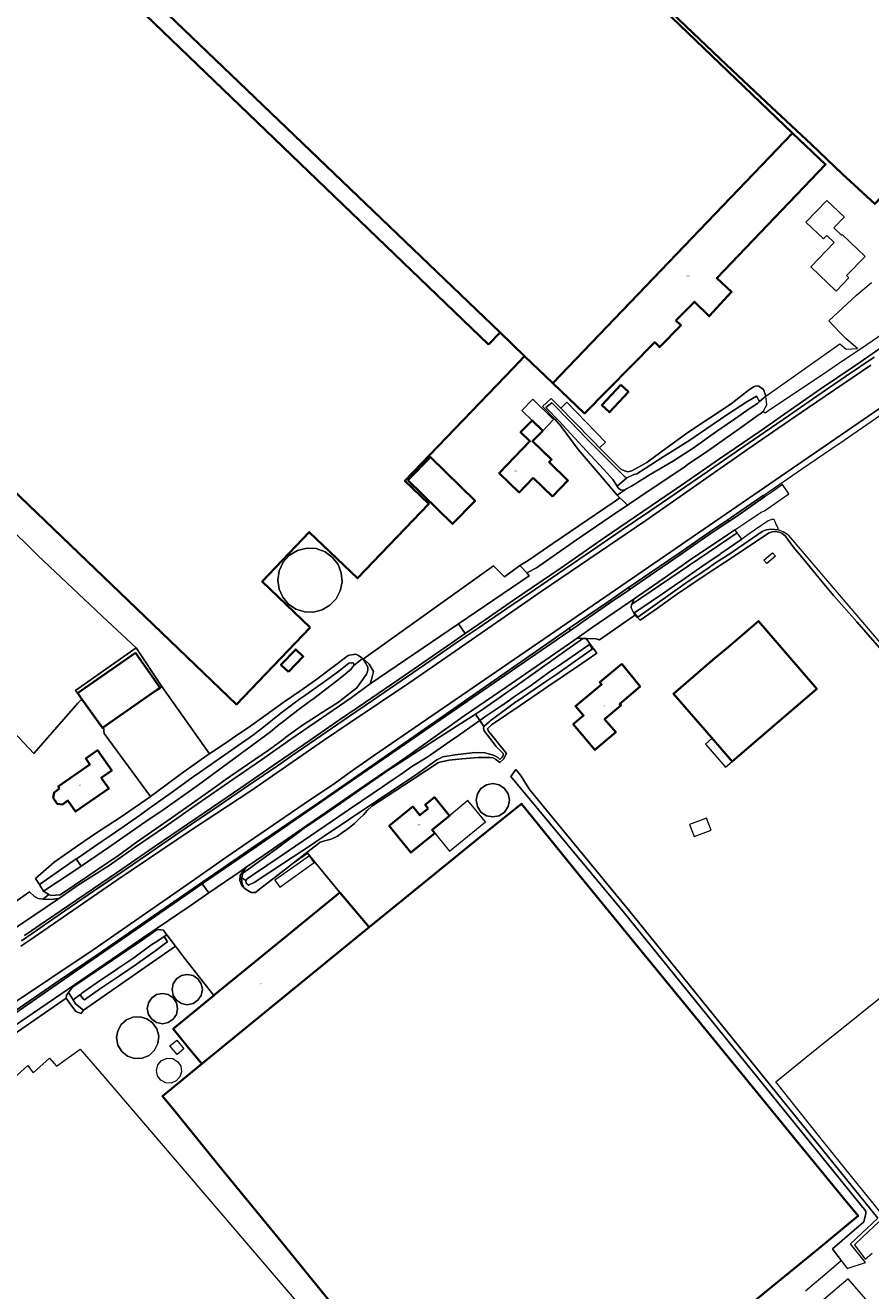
# Model space of a CAD drawing. Header units: metres. Extents: x 73718 to 76933, y 443658 to 446696.
# Tile 104 of 161: x 76254 to 76498, y 444583 to 444949. Entities that reach past the tile are written whole.
import ezdxf
from ezdxf.enums import TextEntityAlignment as Align

# ---------------------------------------------------------------- set-up
doc = ezdxf.new("R2010")
doc.units = ezdxf.units.M
for name, color, linetype, lineweight in [('B-WE-GR-BEPLANTING_CULTUUR_VASTE PLANTENVAK-GV', 90, 'Continuous', 18), ('B-WE-GR-GRAS-GV', 60, 'Continuous', 13), ('B-WE-GR-GROENVOORZIENING-GV', 80, 'Continuous', 18), ('B-WE-KW-KUNSTWERK_STUW-G', 170, 'Continuous', 18), ('B-WE-OG-BEBOUWING-GV', 7, 'Continuous', 35), ('B-WE-OG-BEBOUWING-T18', 10, 'Continuous', 18), ('B-WE-OG-BEBOUWING_LUIFEL-GV', 7, 'Continuous', 18), ('B-WE-OG-BEBOUWING_OPSLAGTANK-GV', 7, 'Continuous', 18), ('B-WE-OG-BEBOUWING_OVERBOUWING-GV', 7, 'Continuous', 18), ('B-WE-OG-TERREIN_BEGROEID-GV', 7, 'Continuous', 18), ('B-WE-OG-TERREIN_ERF-GV', 7, 'Continuous', 18), ('B-WE-OG-TERREIN_OEVER-GV', 7, 'Continuous', 18), ('B-WE-OG-WATER_SLOOT-GV', 120, 'Continuous', 18), ('B-WE-OG-WEG-GV', 7, 'Continuous', 18), ('B-WE-VH-GESLOTENVERHARDING_ASFALT-GV', 10, 'Continuous', 18), ('B-WE-VH-OPENVERHARDING_BETONELEMENT-GV', 30, 'Continuous', 18)]:
    doc.layers.add(name, color=color, linetype=linetype, lineweight=lineweight)
doc.styles.add('NLCS-ISO-M200-T18', font='NLCS-ISO.ttf', dxfattribs={"height": 0.36})

msp = doc.modelspace()

# ---------------------------------------------------------------- linework, layer by layer
at = {"layer": 'B-WE-GR-BEPLANTING_CULTUUR_VASTE PLANTENVAK-GV', "flags": 128}
msp.add_lwpolyline([(76398.419, 444790.46), (76401.207, 444791.902), (76412.695, 444800.041), (76422.18, 444806.445), (76427.443, 444809.994), (76426.206, 444811.268), (76425.239, 444812.128), (76423.288, 444810.829), (76405.931, 444798.997), (76398.799, 444794.082), (76396.376, 444792.605)], close=True, dxfattribs=at)
at = {"layer": 'B-WE-GR-GRAS-GV', "flags": 128}
msp.add_lwpolyline([(76246.148, 444748.943), (76256.202, 444738.36), (76268.88, 444752.91), (76270.005, 444754.032), (76268.816, 444755.715), (76268.759, 444755.797), (76268.218, 444756.562), (76285.71, 444768.85), (76277.461, 444776.503), (76257.326, 444795.5), (76219.464, 444832.913)], dxfattribs=at)
msp.add_lwpolyline([(76306.838, 444738.284), (76293.08, 444757.68), (76292.594, 444757.34), (76291.887, 444756.85), (76290.041, 444755.559), (76276.26, 444745.925), (76276.42, 444744.1), (76289.825, 444725.89), (76294.241, 444729.185), (76298.799, 444732.585), (76306.754, 444738.227)], close=True, dxfattribs=at)
at = {"layer": 'B-WE-GR-GROENVOORZIENING-GV', "flags": 128}
msp.add_lwpolyline([(76270.494, 444664.222), (76268.188, 444666.067), (76267.478, 444667.238), (76266.188, 444669.366), (76265.562, 444668.548), (76265.474, 444667.663), (76265.98, 444666.97), (76266.359, 444666.451), (76268.305, 444663.79), (76269.791, 444663.265)], close=True, dxfattribs=at)
at = {"layer": 'B-WE-KW-KUNSTWERK_STUW-G', "flags": 128}
msp.add_lwpolyline([(76268.373, 444707.873), (76269.794, 444705.821)], dxfattribs=at)
at = {"layer": 'B-WE-OG-BEBOUWING-GV', "flags": 128}
for points in [[(76390.686, 444859.877), (76397.771, 444853.086), (76405.947, 444845.249), (76475.063, 444917.505), (76389.037, 445000), (76224.811, 445157.482), (76155.259, 445085.538), (76244.5, 445000)], [(76335.905, 444774.691), (76321.995, 444788.039), (76335.646, 444802.265), (76349.556, 444788.917), (76370.156, 444810.385), (76363.236, 444817.026), (76394.453, 444849.625), (76397.771, 444853.086), (76390.686, 444859.877), (76387.374, 444856.434), (76152.331, 445082.506), (76065.097, 444992.21), (76314.614, 444752.503)], [(76405.947, 444845.249), (76415.062, 444836.513), (76435.299, 444857.104), (76436.497, 444855.927), (76436.448, 444855.877), (76436.677, 444855.653), (76442.915, 444862), (76442.687, 444862.224), (76442.638, 444862.174), (76441.44, 444863.352), (76446.781, 444868.787), (76451.053, 444864.588), (76457.458, 444871.618), (76453.217, 444875.583), (76484.589, 444908.369), (76475.063, 444917.505)], [(76425.514, 444844.781), (76420.063, 444838.926), (76422.256, 444836.884), (76427.71, 444842.743)], [(76400.278, 444817.913), (76405.775, 444812.584), (76410.258, 444817.208), (76404.83, 444822.471), (76405.524, 444823.187), (76400.03, 444828.514), (76402.976, 444831.552), (76399.902, 444834.531), (76396.579, 444831.103), (76399.286, 444828.478), (76390.406, 444819.317), (76396.196, 444813.703)], [(76364.076, 444817.283), (76377.001, 444804.627), (76383.492, 444811.256), (76370.568, 444823.914)], [(76451.68, 444742.905), (76457.671, 444736.046), (76482.05, 444757.009), (76465.224, 444776.577), (76456.485, 444769.062), (76452.074, 444765.332), (76440.761, 444755.604)], [(76276.26, 444745.925), (76290.041, 444755.559), (76291.887, 444756.85), (76292.594, 444757.34), (76285.465, 444767.392), (76268.759, 444755.797), (76268.816, 444755.715), (76270.005, 444754.032), (76275.982, 444745.73)], [(76329.597, 444761.875), (76333.883, 444766.348), (76331.728, 444768.411), (76327.438, 444763.944)], [(76425.854, 444764.221), (76419.431, 444758.965), (76419.987, 444758.277), (76412.442, 444751.958), (76414.794, 444749.291), (76411.803, 444746.77), (76418.039, 444739.369), (76424.063, 444744.446), (76420.856, 444748.251), (76425.551, 444752.208), (76425.222, 444752.667), (76431.086, 444757.698), (76426.966, 444762.795)], [(76263.586, 444728.192), (76262.025, 444727.103), (76261.742, 444725.523), (76262.925, 444723.827), (76264.433, 444723.652), (76265.993, 444724.74), (76268.219, 444721.55), (76277.769, 444728.213), (76275.592, 444731.333), (76278.639, 444733.459), (76274.572, 444739.29), (76271.141, 444736.896), (76272.357, 444735.154), (76263.19, 444728.759)], [(76369.966, 444722.438), (76367.572, 444720.483), (76365.529, 444722.985), (76358.709, 444717.417), (76364.983, 444709.732), (76371.854, 444715.342), (76371.086, 444716.282), (76376.106, 444720.381), (76371.763, 444725.701), (76369.086, 444723.515)], [(76352.891, 444688.173), (76304.591, 444648.748), (76293.275, 444639.347), (76296.51, 444635.397), (76310.817, 444617.863), (76327.499, 444597.398), (76348.706, 444571.327), (76351.793, 444567.54), (76352.953, 444568.485), (76391.722, 444520.914), (76439.654, 444560.131), (76457.598, 444574.916), (76470.214, 444585.277), (76482.193, 444595.007), (76493.995, 444604.787), (76489.748, 444609.91), (76476.2, 444626.527), (76462.197, 444643.729), (76446.247, 444663.276), (76429.665, 444683.486), (76413.236, 444703.544), (76396.831, 444723.804), (76385.796, 444714.909), (76370.35, 444702.324)], [(76300.445, 444653.842), (76304.591, 444648.748), (76352.891, 444688.173), (76344.472, 444698.163), (76330.251, 444686.539), (76308.386, 444668.706), (76308.126, 444668.494), (76296.377, 444658.841), (76298.424, 444656.326)]]:
    msp.add_lwpolyline(points, close=True, dxfattribs=at)
msp.add_lwpolyline([(76440.456, 444952.016), (76456.044, 444937.146), (76469.041, 444924.991), (76480.4, 444914.273), (76489.466, 444905.607), (76498.787, 444897.015), (76511.816, 444910.741), (76520.537, 444919.832), (76594.979, 444997.493)], dxfattribs=at)
at = {"layer": 'B-WE-OG-BEBOUWING_LUIFEL-GV', "flags": 128}
for points in [[(76399.902, 444834.531), (76402.976, 444831.552), (76406.131, 444834.808), (76400.145, 444840.608), (76396.99, 444837.353)], [(76457.671, 444736.046), (76451.84, 444742.722), (76449.915, 444741.053), (76455.721, 444734.356)], [(76376.106, 444720.381), (76371.086, 444716.282), (76371.854, 444715.342), (76376.115, 444710.124), (76386.455, 444718.568), (76381.427, 444724.726)]]:
    msp.add_lwpolyline(points, close=True, dxfattribs=at)
at = {"layer": 'B-WE-OG-BEBOUWING_OPSLAGTANK-GV', "flags": 128}
for points in [[(76344.579, 444785.335), (76345.085, 444787.879), (76344.867, 444790.465), (76343.942, 444792.889), (76342.381, 444794.962), (76340.194, 444796.585), (76337.629, 444797.503), (76334.909, 444797.637), (76332.267, 444796.975), (76329.93, 444795.574), (76328.101, 444793.556), (76326.937, 444791.094), (76326.538, 444788.4), (76326.9, 444785.83), (76327.96, 444783.462), (76329.634, 444781.479), (76331.792, 444780.038), (76334.264, 444779.25), (76336.858, 444779.177), (76339.37, 444779.825), (76341.605, 444781.144), (76343.388, 444783.029)], [(76392.007, 444721.417), (76393.054, 444722.985), (76393.422, 444724.834), (76393.055, 444726.683), (76392.008, 444728.25), (76390.44, 444729.298), (76388.591, 444729.666), (76386.742, 444729.299), (76385.174, 444728.251), (76384.126, 444726.684), (76383.759, 444724.835), (76384.126, 444722.985), (76385.173, 444721.418), (76386.741, 444720.37), (76388.59, 444720.002), (76390.439, 444720.37)], [(76297.322, 444673.279), (76296.372, 444671.856), (76296.039, 444670.179), (76296.372, 444668.501), (76297.323, 444667.079), (76298.745, 444666.128), (76300.423, 444665.794), (76302.1, 444666.128), (76303.523, 444667.079), (76304.473, 444668.501), (76304.807, 444670.179), (76304.473, 444671.856), (76303.523, 444673.278), (76302.1, 444674.229), (76300.422, 444674.563), (76298.745, 444674.229)], [(76293.275, 444660.291), (76294.948, 444660.624), (76296.367, 444661.572), (76297.315, 444662.991), (76297.648, 444664.664), (76297.315, 444666.338), (76296.368, 444667.756), (76294.949, 444668.705), (76293.275, 444669.038), (76291.601, 444668.705), (76290.182, 444667.757), (76289.234, 444666.338), (76288.902, 444664.664), (76289.234, 444662.991), (76290.182, 444661.572), (76291.601, 444660.624)], [(76283.197, 444650.94), (76285.247, 444650.258), (76287.406, 444650.334), (76289.402, 444651.161), (76290.983, 444652.633), (76291.95, 444654.565), (76292.181, 444656.713), (76291.647, 444658.806), (76290.415, 444660.581), (76288.753, 444661.76), (76286.795, 444662.324), (76284.76, 444662.21), (76282.877, 444661.43), (76281.357, 444660.072), (76280.371, 444658.289), (76280.029, 444656.28), (76280.413, 444654.153), (76281.515, 444652.296)]]:
    msp.add_lwpolyline(points, close=True, dxfattribs=at)
at = {"layer": 'B-WE-OG-BEBOUWING_OVERBOUWING-GV', "flags": 128}
for points in [[(76421.079, 444828.276), (76409.903, 444839.764), (76408.179, 444838.086), (76411.561, 444834.625), (76417.711, 444828.33), (76419.406, 444826.619)], [(76451.542, 444716.165), (76450.234, 444719.665), (76445.357, 444717.842), (76446.666, 444714.342)], [(76325.709, 444701.743), (76327.104, 444699.772), (76337.053, 444706.812), (76335.658, 444708.783)]]:
    msp.add_lwpolyline(points, close=True, dxfattribs=at)
at = {"layer": 'B-WE-OG-TERREIN_BEGROEID-GV', "flags": 128}
msp.add_lwpolyline([(76425.239, 444812.128), (76426.206, 444811.268), (76427.443, 444809.994), (76434.296, 444814.615), (76443.677, 444820.933), (76445.044, 444821.93), (76449.891, 444825.162), (76457.994, 444830.914), (76459.664, 444832.099), (76465.184, 444836.018), (76466.017, 444836.609), (76466.548, 444837.049), (76467.689, 444839.04), (76467.349, 444841.562), (76465.559, 444839.975), (76465.303, 444839.746), (76464.95, 444839.43), (76462.8, 444838.07), (76458.29, 444834.89), (76456.228, 444833.459), (76454.945, 444832.569), (76453.49, 444831.56), (76446.36, 444826.53), (76442.371, 444823.911), (76440.71, 444822.82), (76434, 444818.88), (76428.59, 444815.55), (76427.004, 444814.629), (76426.54, 444814.36), (76424.514, 444812.89), (76424.911, 444812.42)], close=True, dxfattribs=at)
at = {"layer": 'B-WE-OG-TERREIN_ERF-GV', "flags": 128}
for points in [[(76152.331, 445082.506), (76387.374, 444856.434), (76390.686, 444859.877), (76244.5, 445000)], [(76389.037, 445000), (76475.063, 444917.505), (76484.589, 444908.369), (76453.217, 444875.583), (76457.458, 444871.618), (76451.053, 444864.588), (76446.781, 444868.787), (76441.44, 444863.352), (76442.638, 444862.174), (76442.687, 444862.224), (76442.915, 444862), (76436.677, 444855.653), (76436.448, 444855.877), (76436.497, 444855.927), (76435.299, 444857.104), (76415.062, 444836.513), (76405.947, 444845.249), (76397.771, 444853.086), (76394.453, 444849.625), (76363.236, 444817.026), (76370.156, 444810.385), (76349.556, 444788.917), (76335.646, 444802.265), (76321.995, 444788.039), (76335.905, 444774.691), (76314.614, 444752.503), (76065.097, 444992.21)], [(76498.787, 444897.015), (76489.466, 444905.607), (76480.4, 444914.273), (76469.041, 444924.991), (76456.044, 444937.146), (76440.456, 444952.016)], [(76219.464, 444832.913), (76257.326, 444795.5), (76277.461, 444776.503), (76285.71, 444768.85), (76293.08, 444757.68), (76306.838, 444738.284), (76312.377, 444742.024), (76315.263, 444743.973), (76318.056, 444745.859), (76323.196, 444749.534), (76328.387, 444753.247), (76332.864, 444756.363), (76337.386, 444759.51), (76342.114, 444763.056), (76346.889, 444766.637), (76347.227, 444766.697), (76348.518, 444766.925), (76349.057, 444766.979), (76349.813, 444766.655), (76350.839, 444765.953), (76351.001, 444765.73), (76351.144, 444765.532), (76351.318, 444765.706), (76388.756, 444792.503), (76392.003, 444789.378), (76396.376, 444792.605), (76398.799, 444794.082), (76405.931, 444798.997), (76423.288, 444810.829), (76425.239, 444812.128), (76424.911, 444812.42), (76424.514, 444812.89), (76420.159, 444818.035), (76416.721, 444822.046), (76413.248, 444826.098), (76408.296, 444832.734), (76406.462, 444834.908), (76402.953, 444838.544), (76405.473, 444840.856), (76408.179, 444838.086), (76411.561, 444834.625), (76417.711, 444828.33), (76419.406, 444826.619), (76421.579, 444824.426), (76425.486, 444820.483), (76426.566, 444819.907), (76427.502, 444819.691), (76428.654, 444819.907), (76432.983, 444822.382), (76438.888, 444826.666), (76444.852, 444830.994), (76451.062, 444835.117), (76457.334, 444839.282), (76462.247, 444843.115), (76463.813, 444844.195), (76464.65, 444844.528), (76465.37, 444844.384), (76466.737, 444843.448), (76467.349, 444841.562), (76488.709, 444856.666), (76490.509, 444855.045), (76493.775, 444855.304), (76493.441, 444855.596), (76493.345, 444855.681), (76490.458, 444858.208), (76490.351, 444858.302), (76490.289, 444858.363), (76488.974, 444859.651), (76488.804, 444859.818), (76485.514, 444863.241), (76489.516, 444866.948), (76493.559, 444870.692), (76497.83, 444874.318)], [(76500.174, 444768.814), (76493.587, 444776.338), (76487.001, 444783.863), (76482.663, 444789.072), (76478.281, 444794.334), (76475.29, 444798.055), (76473.684, 444800.135), (76472.991, 444801.047), (76472.517, 444801.521), (76471.947, 444801.945), (76471.245, 444802.254), (76470.096, 444802.446), (76469.193, 444802.364), (76468.372, 444802.063), (76463.501, 444798.889), (76458.205, 444795.345), (76449.894, 444789.783), (76441.583, 444784.222), (76436.07, 444780.31), (76431.107, 444776.789), (76429.558, 444778.256), (76429.212, 444778.016), (76419.357, 444771.186), (76418.354, 444771.452), (76415.489, 444771.523), (76416.62, 444769.986), (76416.98, 444769.497), (76418.602, 444767.293), (76412.988, 444763.474), (76404.719, 444757.85), (76396.451, 444752.226), (76388.182, 444746.602), (76387.513, 444745.956), (76387.075, 444745.421), (76387.367, 444744.74), (76392.524, 444738.318), (76391.697, 444736.713), (76390.578, 444735.74), (76389.362, 444736.713), (76388.729, 444737.102), (76387.805, 444737.2), (76384.4, 444737.151), (76379.778, 444736.81), (76375.935, 444736.373), (76372.919, 444735.692), (76365.562, 444730.9), (76358.131, 444726.06), (76353.704, 444723.092), (76352.342, 444721.876), (76351.369, 444720.709), (76350.055, 444719.444), (76348.693, 444718.082), (76347.227, 444716.974), (76346.504, 444716.428), (76345.239, 444715.552), (76343.731, 444714.482), (76341.931, 444713.606), (76340.423, 444713.168), (76338.769, 444712.731), (76337.748, 444711.904), (76337.047, 444711.361), (76330.938, 444706.632), (76335.127, 444709.542), (76344.472, 444698.163), (76352.891, 444688.173), (76370.35, 444702.324), (76385.796, 444714.909), (76396.831, 444723.804), (76413.236, 444703.544), (76429.665, 444683.486), (76446.247, 444663.276), (76462.197, 444643.729), (76476.2, 444626.527), (76489.748, 444609.91), (76493.995, 444604.787), (76482.193, 444595.007), (76470.214, 444585.277), (76457.598, 444574.916)], [(76249.685, 444694.742), (76254.864, 444698.404), (76256.324, 444697.043), (76257.436, 444696.506), (76258.872, 444696.301), (76260.49, 444697.663), (76258.996, 444698.565), (76257.882, 444700.35), (76257.769, 444700.532), (76256.648, 444702.258), (76262.062, 444706.93), (76269.03, 444711.879), (76273.964, 444715.233), (76281.089, 444719.843), (76285.387, 444722.816), (76289.728, 444725.818), (76289.825, 444725.89), (76276.42, 444744.1), (76276.26, 444745.925), (76275.982, 444745.73), (76270.005, 444754.032), (76268.88, 444752.91), (76256.202, 444738.36), (76246.148, 444748.943)], [(76478.849, 444583.183), (76485.658, 444588.959), (76489.112, 444591.936), (76486.562, 444595.29), (76495.596, 444603.121), (76496.219, 444605.511), (76496.192, 444606.21), (76426.591, 444692.227), (76393.796, 444731.671), (76395.223, 444733.666), (76396.554, 444732.029), (76399.186, 444727.896), (76428.947, 444691.655), (76463.172, 444649.423), (76499.638, 444604.199)], [(76348.706, 444571.327), (76327.499, 444597.398), (76310.817, 444617.863), (76296.51, 444635.397), (76293.275, 444639.347), (76304.591, 444648.748), (76300.445, 444653.842), (76298.424, 444656.326), (76296.377, 444658.841), (76308.126, 444668.494), (76299.672, 444679.281), (76297.015, 444682.671), (76295.121, 444681.354), (76286.912, 444675.643), (76278.703, 444669.933), (76270.494, 444664.222), (76269.791, 444663.265), (76268.305, 444663.79), (76266.359, 444666.451), (76265.98, 444666.97), (76265.474, 444667.663), (76238.561, 444649.098)], [(76236.48, 444632.054), (76254.471, 444648.194), (76255.964, 444646.154), (76260.7, 444650.36), (76262.716, 444648.09), (76269.541, 444652.94), (76276.377, 444645.027), (76370.107, 444535.45), (76328.301, 444500), (76259.302, 444441.491), (76259.706, 444441.02), (76262.94, 444437.246), (76261.56, 444436.063), (76314.543, 444374.023), (76268.753, 444334.947), (76232.629, 444376.754)], [(76499.953, 444603.071), (76495.353, 444598.735), (76492.94, 444596.46), (76495.998, 444592.345), (76498.032, 444594.012)], [(76563.891, 444502.7), (76491.122, 444586.648), (76415.168, 444521.976)]]:
    msp.add_lwpolyline(points, dxfattribs=at)
for points in [[(76487.104, 444885.849), (76484.929, 444887.93), (76483.961, 444886.918), (76478.903, 444891.757), (76484.917, 444898.044), (76485.054, 444897.913), (76489.824, 444893.349), (76489.975, 444893.205), (76487.003, 444890.098), (76489.178, 444888.017), (76489.385, 444888.234), (76496.042, 444881.866), (76490.668, 444876.323), (76491.311, 444875.708), (76487.647, 444871.878), (76480.385, 444878.825)], [(76425.514, 444844.781), (76427.71, 444842.743), (76422.256, 444836.884), (76420.063, 444838.926)], [(76400.278, 444817.913), (76396.196, 444813.703), (76390.406, 444819.317), (76399.286, 444828.478), (76396.579, 444831.103), (76399.902, 444834.531), (76402.976, 444831.552), (76400.03, 444828.514), (76405.524, 444823.187), (76404.83, 444822.471), (76410.258, 444817.208), (76405.775, 444812.584)], [(76364.076, 444817.283), (76370.568, 444823.914), (76383.492, 444811.256), (76377.001, 444804.627)], [(76344.579, 444785.335), (76343.388, 444783.029), (76341.605, 444781.144), (76339.37, 444779.825), (76336.858, 444779.177), (76334.264, 444779.25), (76331.792, 444780.038), (76329.634, 444781.479), (76327.96, 444783.462), (76326.9, 444785.83), (76326.538, 444788.4), (76326.937, 444791.094), (76328.101, 444793.556), (76329.93, 444795.574), (76332.267, 444796.975), (76334.909, 444797.637), (76337.629, 444797.503), (76340.194, 444796.585), (76342.381, 444794.962), (76343.942, 444792.889), (76344.867, 444790.465), (76345.085, 444787.879)], [(76469.3, 444796.25), (76470.13, 444795.269), (76467.644, 444793.163), (76466.813, 444794.143)], [(76465.224, 444776.577), (76482.05, 444757.009), (76457.671, 444736.046), (76451.68, 444742.905), (76440.761, 444755.604), (76452.074, 444765.332), (76456.485, 444769.062)], [(76292.594, 444757.34), (76293.08, 444757.68), (76285.71, 444768.85), (76268.218, 444756.562), (76268.759, 444755.797), (76285.465, 444767.392)], [(76329.597, 444761.875), (76327.438, 444763.944), (76331.728, 444768.411), (76333.883, 444766.348)], [(76411.803, 444746.77), (76414.794, 444749.291), (76412.442, 444751.958), (76419.987, 444758.277), (76419.431, 444758.965), (76425.854, 444764.221), (76426.966, 444762.795), (76431.086, 444757.698), (76425.222, 444752.667), (76425.551, 444752.208), (76420.856, 444748.251), (76424.063, 444744.446), (76418.039, 444739.369)], [(76262.925, 444723.827), (76261.742, 444725.523), (76262.025, 444727.103), (76263.586, 444728.192), (76263.19, 444728.759), (76272.357, 444735.154), (76271.141, 444736.896), (76274.572, 444739.29), (76278.639, 444733.459), (76275.592, 444731.333), (76277.769, 444728.213), (76268.219, 444721.55), (76265.993, 444724.74), (76264.433, 444723.652)], [(76385.174, 444728.251), (76386.742, 444729.299), (76388.591, 444729.666), (76390.44, 444729.298), (76392.008, 444728.25), (76393.055, 444726.683), (76393.422, 444724.834), (76393.054, 444722.985), (76392.007, 444721.417), (76390.439, 444720.37), (76388.59, 444720.002), (76386.741, 444720.37), (76385.173, 444721.418), (76384.126, 444722.985), (76383.759, 444724.835), (76384.126, 444726.684)], [(76376.106, 444720.381), (76371.086, 444716.282), (76371.854, 444715.342), (76364.983, 444709.732), (76358.709, 444717.417), (76365.529, 444722.985), (76367.572, 444720.483), (76369.966, 444722.438), (76369.086, 444723.515), (76371.763, 444725.701)], [(76291.372, 444687.192), (76292.061, 444687.475), (76293.551, 444687.289), (76294.378, 444686.187), (76294.534, 444685.979), (76297.015, 444682.671), (76299.672, 444679.281), (76308.126, 444668.494), (76308.386, 444668.706), (76330.251, 444686.539), (76344.472, 444698.163), (76335.127, 444709.542), (76330.938, 444706.632), (76329.139, 444705.24), (76321.232, 444699.118), (76320.13, 444698.21), (76318.897, 444698.21), (76317.86, 444698.793), (76316.887, 444699.442), (76316.129, 444700.081), (76315.579, 444701.656), (76315.686, 444703.137), (76317.46, 444705.48), (76315.976, 444704.456), (76306.608, 444698.054), (76301.228, 444694.378), (76291.767, 444687.913), (76289.712, 444686.509)], [(76518.712, 444644.585), (76520.758, 444642.089), (76515.698, 444637.943), (76528.253, 444622.625), (76526.221, 444620.96), (76515.644, 444612.47), (76503.131, 444602.336), (76499.086, 444607.484), (76492.49, 444615.665), (76483.315, 444627.056), (76470.274, 444643.543), (76480.546, 444651.858), (76494.589, 444663.204), (76509.651, 444675.333), (76510.062, 444675.665), (76512.685, 444677.781), (76525.215, 444687.893), (76527.135, 444685.543), (76522.142, 444681.465), (76533.29, 444667.818), (76538.067, 444671.721), (76543.582, 444664.969)], [(76296.039, 444670.179), (76296.372, 444671.856), (76297.322, 444673.279), (76298.745, 444674.229), (76300.422, 444674.563), (76302.1, 444674.229), (76303.523, 444673.278), (76304.473, 444671.856), (76304.807, 444670.179), (76304.473, 444668.501), (76303.523, 444667.079), (76302.1, 444666.128), (76300.423, 444665.794), (76298.745, 444666.128), (76297.323, 444667.079), (76296.372, 444668.501)], [(76289.234, 444666.338), (76290.182, 444667.757), (76291.601, 444668.705), (76293.275, 444669.038), (76294.949, 444668.705), (76296.368, 444667.756), (76297.315, 444666.338), (76297.648, 444664.664), (76297.315, 444662.991), (76296.367, 444661.572), (76294.948, 444660.624), (76293.275, 444660.291), (76291.601, 444660.624), (76290.182, 444661.572), (76289.234, 444662.991), (76288.902, 444664.664)], [(76281.515, 444652.296), (76280.413, 444654.153), (76280.029, 444656.28), (76280.371, 444658.289), (76281.357, 444660.072), (76282.877, 444661.43), (76284.76, 444662.21), (76286.795, 444662.324), (76288.753, 444661.76), (76290.415, 444660.581), (76291.647, 444658.806), (76292.181, 444656.713), (76291.95, 444654.565), (76290.983, 444652.633), (76289.402, 444651.161), (76287.406, 444650.334), (76285.247, 444650.258), (76283.197, 444650.94)], [(76295.391, 444653.888), (76297.431, 444655.518), (76299.481, 444653.057), (76297.477, 444651.432)], [(76293.021, 444649.717), (76294.594, 444650.369), (76296.291, 444650.235), (76297.743, 444649.346), (76298.59, 444648.014), (76298.796, 444646.449), (76298.321, 444644.944), (76297.255, 444643.781), (76295.797, 444643.177), (76294.22, 444643.246), (76292.82, 444643.974), (76291.859, 444645.227), (76291.517, 444646.767), (76291.915, 444648.423)]]:
    msp.add_lwpolyline(points, close=True, dxfattribs=at)
at = {"layer": 'B-WE-OG-TERREIN_OEVER-GV', "flags": 128}
for points in [[(76252.449, 444682.72), (76254.723, 444684.281), (76280.139, 444701.73), (76301.339, 444716.1), (76318.769, 444727.51), (76339.719, 444742.1), (76347.176, 444747.101), (76364.349, 444758.62), (76376.489, 444767.05), (76402.809, 444785.27), (76402.788, 444785.311), (76432.729, 444805.61), (76462.145, 444826.188), (76470.79, 444832.193), (76479.419, 444838.09), (76497.684, 444850.509)], [(76498.58, 444852.815), (76490.341, 444847.146), (76482.103, 444841.478), (76473.865, 444835.81), (76465.626, 444830.141), (76457.388, 444824.473), (76449.15, 444818.805), (76440.911, 444813.136), (76433.93, 444808.333), (76425.664, 444802.704), (76417.399, 444797.076), (76409.133, 444791.448), (76400.868, 444785.819), (76392.602, 444780.191), (76384.336, 444774.562), (76378.619, 444770.669), (76370.377, 444765.006), (76362.136, 444759.342), (76353.894, 444753.679), (76347.227, 444749.097), (76338.985, 444743.434), (76330.744, 444737.77), (76326.447, 444734.818), (76318.19, 444729.177), (76309.933, 444723.535), (76301.677, 444717.894), (76293.42, 444712.252), (76289.899, 444709.847), (76281.65, 444704.194), (76273.401, 444698.542), (76265.152, 444692.889), (76256.902, 444687.237), (76252.589, 444684.281)], [(76503.479, 444840.249), (76404.977, 444772.548), (76354.149, 444737.63), (76347.176, 444732.706), (76342.49, 444729.397), (76336.033, 444725.012), (76318.038, 444712.748), (76313.097, 444709.359), (76312.141, 444708.701), (76311.543, 444708.284), (76301.52, 444701.292), (76277.059, 444684.281), (76273.246, 444681.63), (76248.536, 444665.126)], [(76228.998, 444649.077), (76263.473, 444672.762), (76274.73, 444680.386), (76291.009, 444691.69), (76306.437, 444702.311), (76319.423, 444711.258), (76319.426, 444711.26), (76338.277, 444724.113), (76360.409, 444739.471), (76385.82, 444757.207), (76409.838, 444773.97), (76410.593, 444774.486), (76416.026, 444778.204), (76421.954, 444782.259), (76427.75, 444786.223), (76427.943, 444786.355), (76433.743, 444790.323), (76442.355, 444796.215), (76451.238, 444802.308), (76456.361, 444805.822), (76458.328, 444807.172), (76466.623, 444812.86), (76468.602, 444814.218), (76477.666, 444820.435), (76488.527, 444827.885), (76488.677, 444827.988), (76501.551, 444836.817)], [(76516.102, 444751.929), (76477.964, 444796.628), (76474.025, 444801.251), (76472.371, 444802.388), (76470.894, 444802.893), (76468.987, 444803.133), (76467.452, 444802.925), (76466.343, 444802.415), (76458.191, 444796.827), (76457.527, 444796.401), (76452.569, 444793.22), (76450.676, 444791.815), (76449.197, 444790.827), (76445.617, 444788.435), (76444.13, 444787.4), (76436.07, 444781.75), (76435.387, 444781.258), (76430.392, 444777.66), (76429.452, 444778.862), (76429.4, 444778.928), (76429.264, 444778.838), (76429.558, 444778.256), (76431.107, 444776.789), (76436.07, 444780.31), (76441.583, 444784.222), (76449.894, 444789.783), (76458.205, 444795.345), (76463.501, 444798.889), (76468.372, 444802.063), (76469.193, 444802.364), (76470.096, 444802.446), (76471.245, 444802.254), (76471.947, 444801.945), (76472.517, 444801.521), (76472.991, 444801.047), (76473.684, 444800.135), (76475.29, 444798.055), (76478.281, 444794.334), (76482.663, 444789.072), (76487.001, 444783.863), (76493.587, 444776.338), (76500.174, 444768.814)]]:
    msp.add_lwpolyline(points, dxfattribs=at)
for points in [[(76424.514, 444812.89), (76426.54, 444814.36), (76425.45, 444814.5), (76424.79, 444815.03), (76424.483, 444815.404), (76424.406, 444815.481), (76424.474, 444815.542), (76423.241, 444817.494), (76421.66, 444819.192), (76417.972, 444823.198), (76408.779, 444833.184), (76407.979, 444834.053), (76403.916, 444838.225), (76405.614, 444839.631), (76411.01, 444834.088), (76415.365, 444829.614), (76421.049, 444823.9), (76423.128, 444821.81), (76426.633, 444818.221), (76427.217, 444817.929), (76429.255, 444818.929), (76430.123, 444819.045), (76432.51, 444820.63), (76437.77, 444823.99), (76439.777, 444825.252), (76445.39, 444828.78), (76451.88, 444833.28), (76452.15, 444833.457), (76456.44, 444836.27), (76461.89, 444839.86), (76464.655, 444841.49), (76464.669, 444841.467), (76465.559, 444839.975), (76467.349, 444841.562), (76466.737, 444843.448), (76465.37, 444844.384), (76464.65, 444844.528), (76463.813, 444844.195), (76462.247, 444843.115), (76457.334, 444839.282), (76451.062, 444835.117), (76444.852, 444830.994), (76438.888, 444826.666), (76432.983, 444822.382), (76428.654, 444819.907), (76427.502, 444819.691), (76426.566, 444819.907), (76425.486, 444820.483), (76421.579, 444824.426), (76419.406, 444826.619), (76417.711, 444828.33), (76411.561, 444834.625), (76408.179, 444838.086), (76405.473, 444840.856), (76402.953, 444838.544), (76406.462, 444834.908), (76408.296, 444832.734), (76413.248, 444826.098), (76416.721, 444822.046), (76420.159, 444818.035)], [(76429.264, 444778.838), (76429.4, 444778.928), (76432.709, 444781.122), (76434.316, 444782.188), (76437.54, 444784.399), (76441.003, 444786.818), (76443.44, 444788.52), (76449.18, 444792.52), (76454.2, 444795.89), (76454.414, 444796.038), (76460.4, 444800.226), (76459.065, 444802.076), (76428.599, 444781.326), (76428.484, 444780.381)], [(76417.26, 444768.428), (76412.069, 444764.783), (76407.023, 444761.241), (76403.871, 444759.096), (76395.604, 444753.47), (76395.264, 444753.238), (76395.261, 444753.236), (76392.541, 444751.219), (76387.836, 444747.718), (76387.53, 444747.49), (76386.107, 444746.215), (76385.99, 444746.11), (76385.93, 444745.53), (76386.11, 444744.89), (76387.69, 444742.73), (76389.52, 444740.33), (76391.09, 444738.82), (76391.65, 444738.217), (76391.474, 444737.586), (76391.323, 444737.242), (76390.616, 444736.614), (76389.95, 444737.28), (76388.77, 444737.82), (76386.332, 444738.509), (76383.395, 444738.578), (76377.694, 444737.991), (76374.204, 444737.369), (76372.442, 444736.54), (76366.701, 444732.365), (76365.237, 444731.387), (76347.227, 444719.353), (76339.957, 444714.495), (76337.951, 444713.084), (76336.529, 444712.144), (76328.211, 444706.644), (76319.752, 444701.05), (76318.12, 444700.34), (76317.45, 444700.89), (76317.36, 444701.69), (76316.145, 444702.476), (76316.044, 444702.101), (76316.238, 444700.674), (76316.887, 444699.442), (76317.86, 444698.793), (76318.897, 444698.21), (76320.13, 444698.21), (76321.232, 444699.118), (76329.139, 444705.24), (76330.938, 444706.632), (76337.047, 444711.361), (76337.748, 444711.904), (76338.769, 444712.731), (76340.423, 444713.168), (76341.931, 444713.606), (76343.731, 444714.482), (76345.239, 444715.552), (76346.504, 444716.428), (76347.227, 444716.974), (76348.693, 444718.082), (76350.055, 444719.444), (76351.369, 444720.709), (76352.342, 444721.876), (76353.704, 444723.092), (76358.131, 444726.06), (76365.562, 444730.9), (76372.919, 444735.692), (76375.935, 444736.373), (76379.778, 444736.81), (76384.4, 444737.151), (76387.805, 444737.2), (76388.729, 444737.102), (76389.362, 444736.713), (76390.578, 444735.74), (76391.697, 444736.713), (76392.524, 444738.318), (76387.367, 444744.74), (76387.075, 444745.421), (76387.513, 444745.956), (76388.182, 444746.602), (76396.451, 444752.226), (76404.719, 444757.85), (76412.988, 444763.474), (76418.602, 444767.293), (76416.98, 444769.497), (76416.62, 444769.986), (76416.468, 444769.849)], [(76405.13, 444761.99), (76408.361, 444764.199), (76410.25, 444765.49), (76414.675, 444768.547), (76416.17, 444769.58), (76416.468, 444769.849), (76416.62, 444769.986), (76415.489, 444771.523), (76414.576, 444771.546), (76407.002, 444766.186), (76398.84, 444760.41), (76390.677, 444754.633), (76385.899, 444751.252), (76383.556, 444749.724), (76384.806, 444747.893), (76386.6, 444749.12), (76387.149, 444749.486), (76390.888, 444751.979), (76391.58, 444752.44), (76391.687, 444752.516), (76392.011, 444752.745), (76395.13, 444754.95), (76400.02, 444758.3), (76400.245, 444758.463)], [(76256.648, 444702.258), (76257.769, 444700.532), (76268.373, 444707.873), (76268.634, 444708.054), (76275.924, 444713.049), (76278.476, 444714.798), (76286.9, 444720.631), (76288.906, 444722.02), (76295.808, 444727.021), (76302.792, 444732.08), (76302.967, 444732.209), (76319.235, 444743.573), (76322.015, 444745.633), (76324.573, 444747.7), (76327.44, 444750.017), (76332.789, 444754.001), (76333.948, 444754.811), (76340.642, 444759.489), (76344.202, 444762.144), (76347.054, 444764.369), (76347.781, 444764.5), (76348.116, 444764.47), (76348.386, 444764.377), (76348.466, 444764.135), (76348.537, 444763.717), (76351.001, 444765.73), (76350.839, 444765.953), (76349.813, 444766.655), (76349.057, 444766.979), (76348.518, 444766.925), (76347.227, 444766.697), (76346.889, 444766.637), (76342.114, 444763.056), (76337.386, 444759.51), (76332.864, 444756.363), (76328.387, 444753.247), (76323.196, 444749.534), (76318.056, 444745.859), (76315.263, 444743.973), (76312.377, 444742.024), (76306.838, 444738.284), (76306.754, 444738.227), (76298.799, 444732.585), (76294.241, 444729.185), (76289.825, 444725.89), (76289.728, 444725.818), (76285.387, 444722.816), (76281.089, 444719.843), (76273.964, 444715.233), (76269.03, 444711.879), (76262.062, 444706.93)], [(76258.996, 444698.565), (76260.49, 444697.663), (76261.109, 444697.29), (76263.735, 444697.535), (76271.726, 444702.881), (76276.013, 444705.811), (76280.258, 444708.712), (76285.696, 444712.643), (76291.376, 444716.586), (76296.999, 444720.49), (76304.234, 444725.627), (76310.189, 444729.855), (76311.397, 444730.713), (76317.8, 444735.127), (76324.14, 444739.496), (76328.097, 444742.404), (76328.915, 444743.005), (76333.642, 444746.479), (76337.678, 444749.087), (76338.87, 444749.857), (76344.045, 444753.201), (76347.227, 444755.653), (76349.336, 444757.278), (76350.525, 444758.945), (76352.135, 444761.201), (76352.219, 444761.467), (76352.513, 444762.39), (76352.513, 444763.199), (76351.973, 444764.387), (76351.144, 444765.532), (76351.001, 444765.73), (76348.537, 444763.717), (76347.852, 444762.848), (76347.79, 444762.77), (76347.227, 444762.286), (76345.46, 444760.77), (76344.063, 444759.716), (76344.06, 444759.714), (76336.965, 444754.258), (76336.109, 444753.632), (76332.324, 444750.864), (76326.403, 444746.179), (76324.405, 444744.598), (76303.647, 444729.242), (76302.341, 444728.326), (76293.072, 444721.825), (76292.508, 444721.429), (76289.479, 444719.347), (76277.665, 444711.23), (76274.014, 444708.721), (76269.794, 444705.821), (76267.661, 444704.355)], [(76358.917, 444733.819), (76353.043, 444729.764), (76347.227, 444725.749), (76340.683, 444721.232), (76334.205, 444716.76), (76326.138, 444710.85), (76318.071, 444704.94), (76316.498, 444703.788), (76316.145, 444702.476), (76317.36, 444701.69), (76317.76, 444702.14), (76319.276, 444703.173), (76327.535, 444708.801), (76342.299, 444718.862), (76347.227, 444722.22), (76354.022, 444726.851), (76354.71, 444727.32), (76355.224, 444727.671), (76359.865, 444730.834), (76362.12, 444732.4), (76365.239, 444734.565), (76369.39, 444737.09), (76370.505, 444737.872), (76376.29, 444741.93), (76378.681, 444743.572), (76380.28, 444744.67), (76383.56, 444747.04), (76384.806, 444747.893), (76383.556, 444749.724), (76377.252, 444745.654), (76368.85, 444740.231), (76360.448, 444734.808)], [(76267.478, 444667.238), (76269.71, 444668.84), (76269.98, 444669.14), (76272.181, 444670.64), (76274.47, 444672.2), (76279.74, 444675.79), (76280.438, 444676.261), (76284.98, 444679.33), (76289.93, 444682.94), (76291.962, 444684.281), (76293.738, 444685.453), (76294.534, 444685.979), (76294.378, 444686.187), (76293.551, 444687.289), (76292.061, 444687.475), (76291.372, 444687.192), (76287.088, 444684.281), (76278.817, 444678.661), (76270.545, 444673.041), (76267.327, 444670.854), (76266.188, 444669.366)], [(76294.769, 444683.933), (76293.783, 444683.23), (76291.33, 444681.48), (76286.05, 444677.66), (76285.701, 444677.422), (76280.85, 444674.12), (76277.434, 444671.807), (76275.15, 444670.26), (76270.8, 444667.21), (76270.48, 444667.39), (76269.76, 444668.35), (76269.71, 444668.84), (76267.478, 444667.238), (76268.188, 444666.067), (76270.494, 444664.222), (76278.703, 444669.933), (76286.912, 444675.643), (76295.121, 444681.354), (76297.015, 444682.671), (76294.534, 444685.979), (76293.738, 444685.453), (76294.533, 444684.281)]]:
    msp.add_lwpolyline(points, close=True, dxfattribs=at)
at = {"layer": 'B-WE-OG-WATER_SLOOT-GV', "flags": 128}
for points in [[(76497.684, 444850.509), (76479.419, 444838.09), (76470.79, 444832.193), (76462.145, 444826.188), (76432.729, 444805.61), (76402.788, 444785.311), (76402.809, 444785.27), (76376.489, 444767.05), (76364.349, 444758.62), (76347.176, 444747.101), (76339.719, 444742.1), (76318.769, 444727.51), (76301.339, 444716.1), (76280.139, 444701.73), (76254.723, 444684.281), (76252.449, 444682.72)], [(76248.536, 444665.126), (76273.246, 444681.63), (76277.059, 444684.281), (76301.52, 444701.292), (76311.543, 444708.284), (76312.141, 444708.701), (76313.097, 444709.359), (76318.038, 444712.748), (76336.033, 444725.012), (76342.49, 444729.397), (76347.176, 444732.706), (76354.149, 444737.63), (76404.977, 444772.548), (76503.479, 444840.249)]]:
    msp.add_lwpolyline(points, dxfattribs=at)
for points in [[(76427.217, 444817.929), (76426.633, 444818.221), (76423.128, 444821.81), (76421.049, 444823.9), (76415.365, 444829.614), (76411.01, 444834.088), (76405.614, 444839.631), (76403.916, 444838.225), (76407.979, 444834.053), (76408.779, 444833.184), (76417.972, 444823.198), (76421.66, 444819.192), (76423.241, 444817.494), (76424.474, 444815.542)], [(76424.474, 444815.542), (76424.406, 444815.481), (76424.483, 444815.404), (76424.79, 444815.03), (76425.45, 444814.5), (76426.54, 444814.36), (76427.004, 444814.629), (76428.59, 444815.55), (76434, 444818.88), (76440.71, 444822.82), (76442.371, 444823.911), (76446.36, 444826.53), (76453.49, 444831.56), (76454.945, 444832.569), (76456.228, 444833.459), (76458.29, 444834.89), (76462.8, 444838.07), (76464.95, 444839.43), (76465.303, 444839.746), (76465.559, 444839.975), (76464.669, 444841.467), (76464.655, 444841.49), (76461.89, 444839.86), (76456.44, 444836.27), (76452.15, 444833.457), (76451.88, 444833.28), (76445.39, 444828.78), (76439.777, 444825.252), (76437.77, 444823.99), (76432.51, 444820.63), (76430.123, 444819.045), (76429.255, 444818.929), (76427.217, 444817.929)], [(76437.54, 444784.399), (76434.316, 444782.188), (76432.709, 444781.122), (76429.4, 444778.928), (76429.452, 444778.862), (76430.392, 444777.66), (76435.387, 444781.258), (76436.07, 444781.75), (76444.13, 444787.4), (76445.617, 444788.435), (76449.197, 444790.827), (76450.676, 444791.815), (76452.569, 444793.22), (76457.527, 444796.401), (76458.191, 444796.827), (76466.343, 444802.415), (76467.452, 444802.925), (76468.987, 444803.133), (76470.894, 444802.893), (76470.908, 444803.297), (76470.293, 444804.7), (76469.765, 444805.899), (76469.233, 444805.932), (76469.133, 444805.938), (76468.063, 444805.515), (76467.047, 444804.819), (76466.19, 444804.31), (76464.34, 444802.99), (76463.096, 444802.109), (76462.873, 444801.956), (76460.4, 444800.226), (76454.414, 444796.038), (76454.2, 444795.89), (76449.18, 444792.52), (76443.44, 444788.52), (76441.003, 444786.818)], [(76416.468, 444769.849), (76416.17, 444769.58), (76414.675, 444768.547), (76410.25, 444765.49), (76408.361, 444764.199), (76405.13, 444761.99), (76400.245, 444758.463), (76400.02, 444758.3), (76395.13, 444754.95), (76392.011, 444752.745), (76391.687, 444752.516), (76391.58, 444752.44), (76390.888, 444751.979), (76387.149, 444749.486), (76386.6, 444749.12), (76384.806, 444747.893), (76385.99, 444746.11), (76386.107, 444746.215), (76387.53, 444747.49), (76387.836, 444747.718), (76392.541, 444751.219), (76395.261, 444753.236), (76395.264, 444753.238), (76395.604, 444753.47), (76403.871, 444759.096), (76407.023, 444761.241), (76412.069, 444764.783), (76417.26, 444768.428)], [(76268.373, 444707.873), (76269.794, 444705.821), (76274.014, 444708.721), (76277.665, 444711.23), (76289.479, 444719.347), (76292.508, 444721.429), (76293.072, 444721.825), (76302.341, 444728.326), (76303.647, 444729.242), (76324.405, 444744.598), (76326.403, 444746.179), (76332.324, 444750.864), (76336.109, 444753.632), (76336.965, 444754.258), (76344.06, 444759.714), (76344.063, 444759.716), (76345.46, 444760.77), (76347.227, 444762.286), (76347.79, 444762.77), (76347.852, 444762.848), (76348.537, 444763.717), (76348.466, 444764.135), (76348.386, 444764.377), (76348.116, 444764.47), (76347.781, 444764.5), (76347.054, 444764.369), (76344.202, 444762.144), (76340.642, 444759.489), (76333.948, 444754.811), (76332.789, 444754.001), (76327.44, 444750.017), (76324.573, 444747.7), (76322.015, 444745.633), (76319.235, 444743.573), (76302.967, 444732.209), (76302.792, 444732.08), (76295.808, 444727.021), (76288.906, 444722.02), (76286.9, 444720.631), (76278.476, 444714.798), (76275.924, 444713.049), (76268.634, 444708.054)], [(76391.474, 444737.586), (76391.65, 444738.217), (76391.09, 444738.82), (76389.52, 444740.33), (76387.69, 444742.73), (76386.11, 444744.89), (76385.93, 444745.53), (76385.99, 444746.11), (76384.806, 444747.893), (76383.56, 444747.04), (76380.28, 444744.67), (76378.681, 444743.572), (76376.29, 444741.93), (76370.505, 444737.872), (76369.39, 444737.09), (76365.239, 444734.565), (76362.12, 444732.4), (76359.865, 444730.834), (76355.224, 444727.671), (76354.71, 444727.32), (76354.022, 444726.851), (76347.227, 444722.22), (76342.299, 444718.862), (76327.535, 444708.801), (76319.276, 444703.173), (76317.76, 444702.14), (76317.36, 444701.69), (76317.45, 444700.89), (76318.12, 444700.34), (76319.752, 444701.05), (76328.211, 444706.644), (76336.529, 444712.144), (76337.951, 444713.084), (76339.957, 444714.495), (76347.227, 444719.353), (76365.237, 444731.387), (76366.701, 444732.365), (76372.442, 444736.54), (76374.204, 444737.369), (76377.694, 444737.991), (76383.395, 444738.578), (76386.332, 444738.509), (76388.77, 444737.82), (76389.95, 444737.28), (76390.616, 444736.614), (76391.323, 444737.242)], [(76489.786, 444591.049), (76490.859, 444589.641), (76496.103, 444591.36), (76491.795, 444596.705), (76499.638, 444604.199), (76463.172, 444649.423), (76428.947, 444691.655), (76399.186, 444727.896), (76396.554, 444732.029), (76395.223, 444733.666), (76393.796, 444731.671), (76426.591, 444692.227), (76496.192, 444606.21), (76496.219, 444605.511), (76495.596, 444603.121), (76486.562, 444595.29), (76489.112, 444591.936)], [(76268.373, 444707.873), (76257.769, 444700.532), (76257.882, 444700.35), (76258.996, 444698.565), (76267.661, 444704.355), (76269.794, 444705.821)], [(76279.74, 444675.79), (76274.47, 444672.2), (76272.181, 444670.64), (76269.98, 444669.14), (76269.71, 444668.84), (76269.76, 444668.35), (76270.48, 444667.39), (76270.8, 444667.21), (76275.15, 444670.26), (76277.434, 444671.807), (76280.85, 444674.12), (76285.701, 444677.422), (76286.05, 444677.66), (76291.33, 444681.48), (76293.783, 444683.23), (76294.769, 444683.933), (76294.533, 444684.281), (76293.738, 444685.453), (76291.962, 444684.281), (76289.93, 444682.94), (76284.98, 444679.33), (76280.438, 444676.261)]]:
    msp.add_lwpolyline(points, close=True, dxfattribs=at)
at = {"layer": 'B-WE-OG-WEG-GV', "flags": 128}
for points in [[(76500.269, 444855.302), (76493.29, 444850.489), (76483.067, 444843.495), (76474.805, 444837.75), (76465.479, 444831.183), (76454.028, 444823.439), (76443.029, 444815.811), (76420.744, 444800.597), (76408.288, 444791.941), (76394.516, 444782.57), (76386.381, 444776.925), (76380.636, 444772.979), (76376.49, 444770.132), (76363.092, 444760.88), (76351.873, 444753.184), (76343.516, 444747.494), (76335.869, 444742.228), (76326.436, 444735.733), (76315.877, 444728.436), (76305.296, 444721.194), (76290.881, 444711.418), (76280.266, 444704.042), (76268.539, 444696.074), (76253.453, 444685.744)], [(76252.589, 444684.281), (76256.902, 444687.237), (76265.152, 444692.889), (76273.401, 444698.542), (76281.65, 444704.194), (76289.899, 444709.847), (76293.42, 444712.252), (76301.677, 444717.894), (76309.933, 444723.535), (76318.19, 444729.177), (76326.447, 444734.818), (76330.744, 444737.77), (76338.985, 444743.434), (76347.227, 444749.097), (76353.894, 444753.679), (76362.136, 444759.342), (76370.377, 444765.006), (76378.619, 444770.669), (76384.336, 444774.562), (76392.602, 444780.191), (76400.868, 444785.819), (76409.133, 444791.448), (76417.399, 444797.076), (76425.664, 444802.704), (76433.93, 444808.333), (76440.911, 444813.136), (76449.15, 444818.805), (76457.388, 444824.473), (76465.626, 444830.141), (76473.865, 444835.81), (76482.103, 444841.478), (76490.341, 444847.146), (76498.58, 444852.815)]]:
    msp.add_lwpolyline(points, dxfattribs=at)
for points in [[(76458.615, 444806.617), (76467.015, 444812.405), (76466.82, 444812.628), (76466.623, 444812.86), (76458.328, 444807.172), (76456.361, 444805.822), (76456.705, 444805.346)], [(76427.75, 444786.223), (76428.117, 444785.686), (76428.267, 444785.786), (76434.078, 444789.847), (76442.66, 444795.707), (76451.544, 444801.911), (76456.705, 444805.346), (76456.361, 444805.822), (76451.238, 444802.308), (76442.355, 444796.215), (76433.743, 444790.323), (76427.943, 444786.355)], [(76428.599, 444781.326), (76459.065, 444802.076), (76458.626, 444802.683), (76458.439, 444802.931), (76454.444, 444800.262), (76446.513, 444794.962), (76437.418, 444788.534), (76429.396, 444783.039), (76429.164, 444782.558), (76428.609, 444781.405)], [(76319.423, 444711.258), (76319.653, 444710.92), (76320.641, 444711.599), (76347.718, 444730.304), (76410.248, 444773.369), (76410.999, 444773.892), (76410.593, 444774.486), (76409.838, 444773.97), (76385.82, 444757.207), (76360.409, 444739.471), (76338.277, 444724.113), (76319.426, 444711.26)], [(76358.917, 444733.819), (76360.448, 444734.808), (76368.85, 444740.231), (76377.252, 444745.654), (76383.556, 444749.724), (76385.899, 444751.252), (76390.677, 444754.633), (76398.84, 444760.41), (76407.002, 444766.186), (76414.576, 444771.546), (76412.887, 444771.588), (76411.982, 444770.939), (76406.707, 444767.311), (76392.405, 444757.476), (76380.347, 444749.185), (76362.938, 444736.799), (76349.824, 444727.875), (76329.347, 444713.683), (76322.538, 444708.984), (76317.46, 444705.48), (76315.686, 444703.137), (76315.579, 444701.656), (76316.129, 444700.081), (76316.887, 444699.442), (76316.238, 444700.674), (76316.044, 444702.101), (76316.145, 444702.476), (76316.498, 444703.788), (76318.071, 444704.94), (76326.138, 444710.85), (76334.205, 444716.76), (76340.683, 444721.232), (76347.227, 444725.749), (76353.043, 444729.764)], [(76263.584, 444696.54), (76268.766, 444700.255), (76277.861, 444706.016), (76285.122, 444711.056), (76294.119, 444717.223), (76303.324, 444723.694), (76313.603, 444730.841), (76321.808, 444736.482), (76330.312, 444742.426), (76337.288, 444747.278), (76347.762, 444754.395), (76353.23, 444758.47), (76353.549, 444759.7), (76354.142, 444761.987), (76352.896, 444764.111), (76351.318, 444765.706), (76351.144, 444765.532), (76351.973, 444764.387), (76352.513, 444763.199), (76352.513, 444762.39), (76352.219, 444761.467), (76352.135, 444761.201), (76350.525, 444758.945), (76349.336, 444757.278), (76347.227, 444755.653), (76344.045, 444753.201), (76338.87, 444749.857), (76337.678, 444749.087), (76333.642, 444746.479), (76328.915, 444743.005), (76328.097, 444742.404), (76324.14, 444739.496), (76317.8, 444735.127), (76311.397, 444730.713), (76310.189, 444729.855), (76304.234, 444725.627), (76296.999, 444720.49), (76291.376, 444716.586), (76285.696, 444712.643), (76280.258, 444708.712), (76276.013, 444705.811), (76271.726, 444702.881), (76263.735, 444697.535), (76261.109, 444697.29), (76260.49, 444697.663), (76258.872, 444696.301), (76259.675, 444696.186), (76261.858, 444696.277)], [(76148.248, 444593.011), (76164.912, 444604.453), (76197.977, 444627.218), (76247.199, 444660.878), (76273.608, 444679.114), (76291.259, 444691.327), (76291.009, 444691.69), (76274.73, 444680.386), (76263.473, 444672.762), (76228.998, 444649.077), (76199.008, 444628.328), (76183.71, 444617.794), (76172.355, 444610.117), (76147.881, 444593.539)], [(76291.372, 444687.192), (76289.712, 444686.509), (76287.653, 444685.102), (76282.197, 444681.37), (76267.878, 444671.575), (76267.327, 444670.854), (76270.545, 444673.041), (76278.817, 444678.661), (76287.088, 444684.281)]]:
    msp.add_lwpolyline(points, close=True, dxfattribs=at)
at = {"layer": 'B-WE-VH-GESLOTENVERHARDING_ASFALT-GV', "flags": 128}
for points in [[(76505.994, 444862.891), (76496.483, 444856.348), (76494.946, 444855.304), (76489.888, 444851.868), (76483.089, 444847.249), (76468.853, 444837.723), (76468.255, 444837.335), (76467.191, 444836.646), (76466.548, 444837.049), (76466.017, 444836.609), (76465.184, 444836.018), (76459.664, 444832.099), (76457.994, 444830.914), (76449.891, 444825.162), (76445.044, 444821.93), (76443.677, 444820.933), (76434.296, 444814.615), (76427.443, 444809.994), (76422.18, 444806.445), (76412.695, 444800.041), (76401.207, 444791.902), (76398.419, 444790.46), (76399.059, 444789.663), (76378.69, 444775.812), (76380.636, 444772.979), (76386.381, 444776.925), (76394.516, 444782.57), (76408.288, 444791.941), (76420.744, 444800.597), (76443.029, 444815.811), (76454.028, 444823.439), (76465.479, 444831.183), (76474.805, 444837.75), (76483.067, 444843.495), (76493.29, 444850.489), (76500.269, 444855.302)], [(76253.453, 444685.744), (76268.539, 444696.074), (76280.266, 444704.042), (76290.881, 444711.418), (76305.296, 444721.194), (76315.877, 444728.436), (76326.436, 444735.733), (76335.869, 444742.228), (76343.516, 444747.494), (76351.873, 444753.184), (76363.092, 444760.88), (76376.49, 444770.132), (76380.636, 444772.979), (76378.69, 444775.812), (76353.23, 444758.47), (76347.762, 444754.395), (76337.288, 444747.278), (76330.312, 444742.426), (76321.808, 444736.482), (76313.603, 444730.841), (76303.324, 444723.694), (76294.119, 444717.223), (76285.122, 444711.056), (76277.861, 444706.016), (76268.766, 444700.255), (76263.584, 444696.54), (76247.913, 444685.975)], [(76248.157, 444658.025), (76263.923, 444668.861), (76267.878, 444671.575), (76282.197, 444681.37), (76287.653, 444685.102), (76289.712, 444686.509), (76291.767, 444687.913), (76301.228, 444694.378), (76306.608, 444698.054), (76304.764, 444700.68), (76291.259, 444691.327), (76273.608, 444679.114), (76247.199, 444660.878)]]:
    msp.add_lwpolyline(points, dxfattribs=at)
for points in [[(76304.764, 444700.68), (76306.608, 444698.054), (76315.976, 444704.456), (76317.46, 444705.48), (76322.538, 444708.984), (76329.347, 444713.683), (76349.824, 444727.875), (76362.938, 444736.799), (76380.347, 444749.185), (76392.405, 444757.476), (76406.707, 444767.311), (76411.982, 444770.939), (76412.887, 444771.588), (76417.253, 444774.723), (76427.826, 444781.964), (76429.396, 444783.039), (76437.418, 444788.534), (76446.513, 444794.962), (76454.444, 444800.262), (76458.439, 444802.931), (76461.852, 444805.211), (76466.02, 444807.996), (76466.931, 444808.386), (76471.82, 444811.779), (76474.031, 444813.314), (76472.164, 444815.973), (76468.774, 444813.617), (76467.015, 444812.405), (76458.615, 444806.617), (76456.705, 444805.346), (76451.544, 444801.911), (76442.66, 444795.707), (76434.078, 444789.847), (76428.267, 444785.786), (76428.117, 444785.686), (76422.288, 444781.776), (76416.335, 444777.609), (76410.999, 444773.892), (76410.248, 444773.369), (76347.718, 444730.304), (76320.641, 444711.599), (76319.653, 444710.92), (76305.148, 444700.946)], [(76351.318, 444765.706), (76352.896, 444764.111), (76354.142, 444761.987), (76353.549, 444759.7), (76353.23, 444758.47), (76378.69, 444775.812), (76399.059, 444789.663), (76398.419, 444790.46), (76396.376, 444792.605), (76392.003, 444789.378), (76388.756, 444792.503)], [(76412.887, 444771.588), (76414.576, 444771.546), (76415.489, 444771.523), (76418.354, 444771.452), (76419.357, 444771.186), (76429.212, 444778.016), (76429.558, 444778.256), (76429.264, 444778.838), (76428.484, 444780.381), (76428.599, 444781.326), (76428.609, 444781.405), (76429.164, 444782.558), (76429.396, 444783.039), (76427.826, 444781.964), (76417.253, 444774.723)], [(76247.913, 444685.975), (76263.584, 444696.54), (76261.858, 444696.277), (76259.675, 444696.186), (76258.872, 444696.301), (76257.436, 444696.506), (76256.324, 444697.043), (76254.864, 444698.404), (76249.685, 444694.742), (76250.105, 444692.001), (76250.048, 444689.63), (76249.545, 444687.639)], [(76265.474, 444667.663), (76265.562, 444668.548), (76266.188, 444669.366), (76267.327, 444670.854), (76267.878, 444671.575), (76263.923, 444668.861), (76248.157, 444658.025), (76237.439, 444650.566), (76238.561, 444649.098)]]:
    msp.add_lwpolyline(points, close=True, dxfattribs=at)
at = {"layer": 'B-WE-VH-OPENVERHARDING_BETONELEMENT-GV', "flags": 128}
for points in [[(76410.593, 444774.486), (76410.999, 444773.892), (76416.335, 444777.609), (76422.288, 444781.776), (76428.117, 444785.686), (76427.75, 444786.223), (76421.954, 444782.259), (76416.026, 444778.204)], [(76291.009, 444691.69), (76291.259, 444691.327), (76304.764, 444700.68), (76305.148, 444700.946), (76319.653, 444710.92), (76319.423, 444711.258), (76306.437, 444702.311)]]:
    msp.add_lwpolyline(points, close=True, dxfattribs=at)

# ---------------------------------------------------------------- texts
at = {"layer": 'B-WE-OG-BEBOUWING-T18', "style": 'NLCS-ISO-M200-T18'}
for s, p in [('29B', (76444.947, 444876.242)), ('29A', (76395.211, 444819.805)), ('22', (76420.778, 444752.05)), ('29', (76269.565, 444729.144)), ('20A', (76367.313, 444717.788)), ('20', (76321.607, 444671.825))]:
    msp.add_text(s, height=0.36, dxfattribs=at).set_placement(p, align=Align.MIDDLE)

doc.saveas('drawing.dxf')
